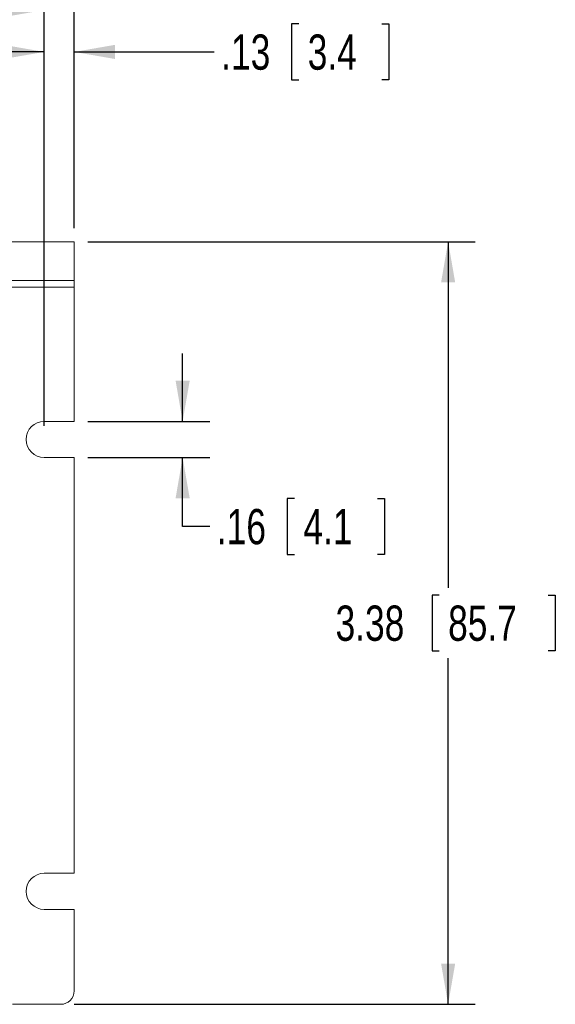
# Model space of a CAD drawing. Header units: inches. Extents: x 0.5 to 33, y 0.5 to 21.5.
# Tile 11 of 35: x 10 to 12.3, y 9.6 to 14. Entities that reach past the tile are written whole.
import ezdxf

# ---------------------------------------------------------------- set-up
doc = ezdxf.new("R2010")
doc.units = ezdxf.units.IN
doc.header["$MEASUREMENT"] = 0
doc.layers.add('2', color=179, linetype='Continuous')
doc.styles.add('SLDTEXTSTYLE1', font='TXT', dxfattribs={"width": 0.75})
doc.dimstyles.new('SLDDIMSTYLE0', dxfattribs={"dimtxt": 0.156, "dimasz": 0.18, "dimexe": 0, "dimexo": 0.0625, "dimgap": 0.039, "dimtad": 0, "dimtih": 1, "dimtoh": 1, "dimrnd": 1e-09, "dimzin": 12, "dimdsep": 46, "dimtxsty": 'SLDTEXTSTYLE1', "dimsah": 1, "dimcen": 0.09, "dimadec": 0, "dimazin": 3, "dimtfac": 1, "dimtdec": 3, "dimtofl": 0, "dimtmove": 0, "dimatfit": 3, "dimfxl": 1, "dimfrac": 2, "dimtolj": 1, "dimtzin": 12, "dimarcsym": 0})
doc.dimstyles.new('SLDDIMSTYLE1', dxfattribs={"dimtxt": 0.156, "dimasz": 0.18, "dimexe": 0, "dimexo": 0.0625, "dimgap": 0.039, "dimtad": 0, "dimtih": 1, "dimtoh": 1, "dimrnd": 1e-09, "dimzin": 12, "dimdsep": 46, "dimtxsty": 'SLDTEXTSTYLE1', "dimsah": 1, "dimcen": 0.09, "dimadec": 0, "dimazin": 3, "dimtfac": 1, "dimtdec": 3, "dimtmove": 0, "dimatfit": 0, "dimfxl": 1, "dimfrac": 2, "dimtolj": 1, "dimtzin": 12, "dimarcsym": 0})

# ---------------------------------------------------------------- blocks, each defined once
blk = doc.blocks.new('_D_6')
at = {"layer": '2'}
for p, q in [((3.6314, 13.0455), (3.6314, 14.5426)), ((6.9081, 14.5464), (6.8765, 14.5464)), ((6.8765, 14.5464), (6.8765, 14.2988)), ((7.3332, 14.5464), (7.3649, 14.5464)), ((7.3649, 14.5464), (7.3649, 14.2988)), ((10.2064, 13.0455), (10.2064, 14.5426)), ((3.6314, 14.4226), (6.4176, 14.4226)), ((10.2064, 14.4226), (7.4203, 14.4226)), ((6.8765, 14.2988), (6.9081, 14.2988)), ((7.3649, 14.2988), (7.3332, 14.2988))]:
    blk.add_line(p, q, dxfattribs=at)
for points in [[(3.6314, 14.4226), (3.8114, 14.3913), (3.8114, 14.4538)], [(10.2064, 14.4226), (10.0264, 14.4538), (10.0264, 14.3913)]]:
    blk.add_solid(points, dxfattribs=at)
at = {"layer": '2', "char_height": 0.156, "attachment_point": 1, "style": 'SLDTEXTSTYLE1'}
for s, insert in [('6.58', (6.4493, 14.4999)), ('167', (6.9478, 14.4999))]:
    blk.add_mtext(s, dxfattribs=dict(at, insert=insert))
blk = doc.blocks.new('_D_7')
at = {"layer": '2'}
for p, q in [((3.7634, 12.1705), (3.7634, 14.1309)), ((6.8212, 14.1347), (6.7895, 14.1347)), ((6.7895, 14.1347), (6.7895, 13.8871)), ((7.4191, 14.1347), (7.4508, 14.1347)), ((7.4508, 14.1347), (7.4508, 13.8871)), ((10.0734, 12.1705), (10.0734, 14.1309)), ((3.7634, 14.0109), (6.3307, 14.0109)), ((10.0734, 14.0109), (7.5062, 14.0109)), ((6.7895, 13.8871), (6.8212, 13.8871)), ((7.4508, 13.8871), (7.4191, 13.8871))]:
    blk.add_line(p, q, dxfattribs=at)
for points in [[(3.7634, 14.0109), (3.9434, 13.9796), (3.9434, 14.0421)], [(10.0734, 14.0109), (9.8934, 14.0421), (9.8934, 13.9796)]]:
    blk.add_solid(points, dxfattribs=at)
at = {"layer": '2', "char_height": 0.156, "attachment_point": 1, "style": 'SLDTEXTSTYLE1'}
for s, insert in [('6.31', (6.3623, 14.0881)), ('160.3', (6.8608, 14.0881))]:
    blk.add_mtext(s, dxfattribs=dict(at, insert=insert))
blk = doc.blocks.new('_D_8')
at = {"layer": '2'}
for p, q in [((10.0734, 12.1705), (10.0734, 13.9455)), ((10.2064, 13.0455), (10.2064, 13.9455)), ((11.2008, 13.9494), (11.1692, 13.9494)), ((11.1692, 13.9494), (11.1692, 13.7017)), ((11.5682, 13.9494), (11.5999, 13.9494)), ((11.5999, 13.9494), (11.5999, 13.7017)), ((10.0734, 13.8255), (9.7734, 13.8255)), ((10.2064, 13.8255), (10.8256, 13.8255)), ((11.1692, 13.7017), (11.2008, 13.7017)), ((11.5999, 13.7017), (11.5682, 13.7017))]:
    blk.add_line(p, q, dxfattribs=at)
for points in [[(10.0734, 13.8255), (9.8934, 13.8568), (9.8934, 13.7943)], [(10.2064, 13.8255), (10.3864, 13.7943), (10.3864, 13.8568)]]:
    blk.add_solid(points, dxfattribs=at)
at = {"layer": '2', "char_height": 0.156, "attachment_point": 1, "style": 'SLDTEXTSTYLE1'}
for s, insert in [('.13', (10.8572, 13.9028)), ('3.4', (11.2404, 13.9028))]:
    blk.add_mtext(s, dxfattribs=dict(at, insert=insert))
blk = doc.blocks.new('_D_11')
at = {"layer": '2'}
for p, q in [((10.6864, 12.1905), (10.6864, 12.4905)), ((10.2664, 12.1905), (10.8064, 12.1905)), ((10.2664, 12.0305), (10.8064, 12.0305)), ((10.6864, 11.7254), (10.6864, 12.0305)), ((11.1817, 11.8493), (11.15, 11.8493)), ((11.15, 11.8493), (11.15, 11.6016)), ((11.5491, 11.8493), (11.5808, 11.8493)), ((11.5808, 11.8493), (11.5808, 11.6016)), ((10.8064, 11.7254), (10.6864, 11.7254)), ((11.15, 11.6016), (11.1817, 11.6016)), ((11.5808, 11.6016), (11.5491, 11.6016))]:
    blk.add_line(p, q, dxfattribs=at)
for points in [[(10.6864, 12.1905), (10.7177, 12.3705), (10.6552, 12.3705)], [(10.6864, 12.0305), (10.6552, 11.8505), (10.7177, 11.8505)]]:
    blk.add_solid(points, dxfattribs=at)
at = {"layer": '2', "char_height": 0.156, "attachment_point": 1, "style": 'SLDTEXTSTYLE1'}
for s, insert in [('.16', (10.8381, 11.8027)), ('4.1', (11.2213, 11.8027))]:
    blk.add_mtext(s, dxfattribs=dict(at, insert=insert))
blk = doc.blocks.new('_D_12')
at = {"layer": '2'}
for p, q in [((10.2664, 12.9855), (11.9822, 12.9855)), ((11.8622, 12.9855), (11.8622, 11.4535)), ((11.8226, 11.4219), (11.7909, 11.4219)), ((11.7909, 11.4219), (11.7909, 11.1742)), ((12.3053, 11.4219), (12.337, 11.4219)), ((12.337, 11.4219), (12.337, 11.1742)), ((11.7909, 11.1742), (11.8226, 11.1742)), ((12.337, 11.1742), (12.3053, 11.1742)), ((11.8622, 9.6105), (11.8622, 11.1425)), ((10.2064, 9.6105), (11.9822, 9.6105))]:
    blk.add_line(p, q, dxfattribs=at)
for points in [[(11.8622, 12.9855), (11.831, 12.8055), (11.8935, 12.8055)], [(11.8622, 9.6105), (11.8935, 9.7905), (11.831, 9.7905)]]:
    blk.add_solid(points, dxfattribs=at)
at = {"layer": '2', "char_height": 0.156, "attachment_point": 1, "style": 'SLDTEXTSTYLE1'}
for s, insert in [('3.38', (11.3637, 11.3753)), ('85.7', (11.8622, 11.3753))]:
    blk.add_mtext(s, dxfattribs=dict(at, insert=insert))

msp = doc.modelspace()

# ---------------------------------------------------------------- linework, layer by layer
at = {"color": 7, "linetype": 'Continuous', "lineweight": 15}
for p, q in [((3.6314, 12.9855), (10.2064, 12.9855)), ((10.2064, 12.9855), (10.2064, 12.8145)), ((10.2064, 12.8145), (3.6314, 12.8145)), ((10.2064, 12.8145), (10.2064, 12.7845)), ((10.2064, 12.1905), (10.2064, 12.7845)), ((10.2064, 12.1905), (10.0734, 12.1905)), ((10.0734, 12.0305), (10.2064, 12.0305)), ((10.2064, 10.1905), (10.2064, 12.0305)), ((10.2064, 10.1905), (10.0734, 10.1905)), ((10.0734, 10.0305), (10.2064, 10.0305)), ((10.2064, 9.6705), (10.2064, 10.0305)), ((9.9327, 9.6105), (10.1464, 9.6105))]:
    msp.add_line(p, q, dxfattribs=at)
at = {"color": 8, "linetype": 'Continuous', "lineweight": 15}
msp.add_line((10.2064, 12.7845), (9.9286, 12.7845), dxfattribs=at)
at = {"color": 7, "linetype": 'Continuous', "lineweight": 15}
for centre, radius, start, end in [((10.0734, 12.1105), 0.08, 90, 270), ((10.0734, 10.1105), 0.08, 90, 270), ((10.1464, 9.6705), 0.06, 270, 0)]:
    msp.add_arc(centre, radius, start, end, dxfattribs=at)

# ---------------------------------------------------------------- dimensions: what is measured, and where the dimension line sits
at = {"layer": '2'}
for base, p1, p2, dimstyle, picture, middle in [((10.206437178, 14.4225932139), (3.631437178, 12.985535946), (10.206437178, 12.985535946), 'SLDDIMSTYLE0', '_D_6', (6.918937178, 14.4225932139)), ((10.0734, 14.0109), (3.7634, 12.1105), (10.0734, 12.1105), 'SLDDIMSTYLE0', '_D_7', (6.9184, 14.0109)), ((10.2064, 13.8255), (10.0734, 12.1105), (10.2064, 12.9855), 'SLDDIMSTYLE1', '_D_8', (11.2404, 13.8255))]:
    dim = msp.add_linear_dim(base=base, p1=p1, p2=p2, dimstyle=dimstyle, dxfattribs=at)
    dim.commit()
    dim.dimension.update_dxf_attribs({"geometry": picture, "text_midpoint": middle, "dimtype": 160})
for base, p1, p2, dimstyle, picture, middle in [((11.8622212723, 9.610535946), (10.206437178, 12.985535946), (10.146437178, 9.610535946), 'SLDDIMSTYLE0', '_D_12', (11.8622212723, 11.298035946)), ((10.6864, 12.0305), (10.2064, 12.1905), (10.2064, 12.0305), 'SLDDIMSTYLE1', '_D_11', (10.6864, 11.7254))]:
    dim = msp.add_linear_dim(base=base, p1=p1, p2=p2, angle=90, dimstyle=dimstyle, dxfattribs=at)
    dim.commit()
    dim.dimension.update_dxf_attribs({"geometry": picture, "text_midpoint": middle, "dimtype": 160})

doc.saveas('drawing.dxf')
